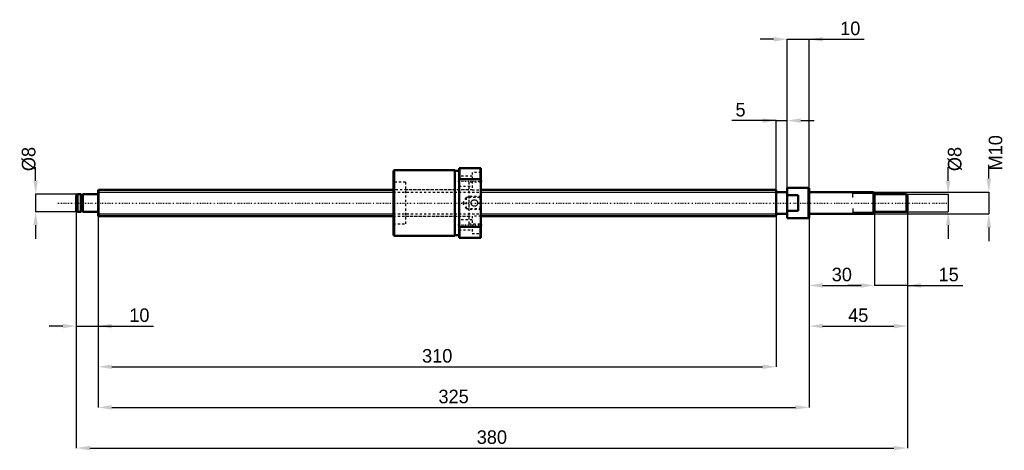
# Model space of a CAD drawing. Header units: millimetres. Extents: x -36 to 414, y -113 to 84.
import ezdxf

# ---------------------------------------------------------------- set-up
doc = ezdxf.new("R2010")
doc.units = ezdxf.units.MM
doc.linetypes.add('Center', pattern=[1.5, 0.45, -0.5, 0.05, -0.5])
doc.linetypes.add('Dashed', pattern=[2, 1, -1])
for name, color, linetype, lineweight in [('2d ConnectionPoints', 7, 'Continuous', 50), ('AM_0', 7, 'Continuous', 50), ('AM_4', 3, 'Continuous', 25), ('AM_5', 3, 'Continuous', 25), ('AM_7', 7, 'Center', 25), ('AM_9', 6, 'Dashed', 25)]:
    doc.layers.add(name, color=color, linetype=linetype, lineweight=lineweight)
doc.dimstyles.new('ISO-25', dxfattribs={"dimtxt": 2.5, "dimasz": 2.5, "dimexe": 1.25, "dimexo": 0.625, "dimtad": 1, "dimtxsty": 'Standard', "dimcen": 2.5, "dimadec": 0, "dimazin": 0, "dimtfac": 1, "dimtmove": 0, "dimatfit": 3, "dimfxl": 0, "dimarcsym": 0})

# ---------------------------------------------------------------- blocks, each defined once
blk = doc.blocks.new('1_BNK_1205_2_5RRG0_380LC5YRR0_Nut_0_in_BNK1205_2_5RRG0_380LC5Y_1750__0')
at = {"layer": 'AM_0'}
for p, q in [((135.25, 15), (135, 14.75)), ((135, 14.75), (135, -14.75)), ((163, 15), (135.25, 15)), ((135.25, 15), (135.25, -15)), ((163, 15), (163, -15)), ((165, 14.7), (163, 14.7)), ((165, 16), (165, -16)), ((175, 16), (165, 16)), ((165.25, 16), (165.25, 10.9)), ((174.75, 16), (174.75, 10.9)), ((175, 16), (175, -16)), ((165, 10.31), (165.25, 10.9)), ((165.25, 10.9), (174.75, 10.9)), ((174.75, 10.9), (175, 10.31)), ((165.25, -10.9), (165, -10.31)), ((165.25, -10.9), (165.25, -16)), ((174.75, -10.9), (165.25, -10.9)), ((175, -10.31), (174.75, -10.9)), ((174.75, -10.9), (174.75, -16)), ((135, -14.75), (135.25, -15)), ((135.25, -15), (163, -15)), ((163, -14.7), (165, -14.7)), ((165, -16), (175, -16))]:
    blk.add_line(p, q, dxfattribs=at)
at = {"layer": 'AM_5', "linetype": 'Dashed'}
for p, q in [((168.56, 2.46), (169.5, 3)), ((175, 3), (169.5, 3)), ((169.5, 3), (169.5, -3)), ((168.56, -2.46), (169.5, -3)), ((175, -3), (169.5, -3))]:
    blk.add_line(p, q, dxfattribs=at)
at = {"layer": 'AM_7'}
for p, q in [((164.5, 10), (175.5, 10)), ((164.5, -10), (175.5, -10))]:
    blk.add_line(p, q, dxfattribs=at)
at = {"layer": 'AM_9'}
for p, q in [((175, 14), (171, 14)), ((171, 14), (171, 6)), ((140.5, 9.5), (135, 9.5)), ((140.5, 9.5), (140.5, -9.5)), ((171, 12.25), (165, 12.25)), ((175, 9.5), (169.5, 9.5)), ((169.5, 9.5), (169.5, -9.5)), ((169.5, 6), (140.5, 6)), ((165, 7.75), (171, 7.75)), ((171, 6), (175, 6)), ((168.17, 2.46), (166.75, 0)), ((166.75, 0), (168.17, -2.46)), ((174.46, 2.46), (168.17, 2.46)), ((168.17, 2.46), (168.17, -2.46)), ((175, 3), (174.46, 2.46)), ((174.46, 2.46), (174.46, -2.46)), ((168.17, -2.46), (174.46, -2.46)), ((174.46, -2.46), (175, -3)), ((140.5, -6), (169.5, -6)), ((171, -7.75), (165, -7.75)), ((175, -6), (171, -6)), ((171, -6), (171, -14)), ((135, -9.5), (140.5, -9.5)), ((165, -12.25), (171, -12.25)), ((169.5, -9.5), (175, -9.5)), ((171, -14), (175, -14))]:
    blk.add_line(p, q, dxfattribs=at)
blk.add_lwpolyline([(170.5, 0), (170.52, 0.25), (170.58, 0.49), (170.69, 0.72), (170.82, 0.93), (171, 1.11), (171.2, 1.27), (171.42, 1.38), (171.66, 1.46), (171.91, 1.5), (172.16, 1.49), (172.41, 1.44), (172.64, 1.36), (172.86, 1.23), (173.05, 1.07), (173.22, 0.88), (173.35, 0.66), (173.44, 0.42), (173.49, 0.18), (173.5, -0.08), (173.46, -0.32), (173.39, -0.56), (173.28, -0.78), (173.13, -0.99), (172.95, -1.16), (172.74, -1.3), (172.51, -1.41), (172.27, -1.48), (172.01, -1.5), (171.76, -1.48), (171.52, -1.42), (171.29, -1.32), (171.08, -1.19), (170.9, -1.02), (170.74, -0.82), (170.62, -0.59), (170.54, -0.35), (170.5, 0)], dxfattribs=at)
for start, end in [(179.8557, 193.0003), (358.1563, 0.7373)]:
    blk.add_arc((172, 0), 1.5, start, end, dxfattribs=at)
blk = doc.blocks.new('2_BNK_1205_2_5RRG0_380LC5Y_Shaft_0_in_BNK1205_2_5RRG0_380LC5Y_1750__0')
at = {"layer": 'AM_0'}
for p, q in [((0.2, 6), (0, 5.8)), ((0, 5.8), (0, -5.8)), ((135, 6), (0.2, 6)), ((0.2, 6), (0.2, -6)), ((310, 6), (175, 6)), ((310, 6), (310, -6)), ((315, 5), (310, 5)), ((315, 7), (315, -7)), ((324.8, 7), (315, 7)), ((325, 6.8), (324.8, 7)), ((324.8, 7), (324.8, -7)), ((325, 6.8), (325, -6.8)), ((354.5, 5), (325.2, 5)), ((355, 4.5), (354.5, 5)), ((354.5, 5), (354.5, -5)), ((-9.5, 4), (-10, 3.5)), ((-10, 3.5), (-10, -3.5)), ((-7.9, 4), (-9.5, 4)), ((-9.5, 4), (-9.5, -4)), ((-7.9, 4), (-7.9, -4)), ((-7, 3.8), (-7.9, 3.8)), ((-0.2, 4), (-7, 4)), ((-7, 4), (-7, -4)), ((320, 3.61), (315, 3.61)), ((320, 3.61), (320, -3.61)), ((355, 4.5), (355, -4.5)), ((369.5, 4), (355, 4)), ((370, 3.5), (369.5, 4)), ((369.5, 4), (369.5, -4)), ((370, 3.5), (370, -3.5)), ((-10, -3.5), (-9.5, -4)), ((-9.5, -4), (-7.9, -4)), ((-7.9, -3.8), (-7, -3.8)), ((-7, -4), (-0.2, -4)), ((315, -3.61), (320, -3.61)), ((354.5, -5), (355, -4.5)), ((355, -4), (369.5, -4)), ((369.5, -4), (370, -3.5)), ((0, -5.8), (0.2, -6)), ((0.2, -6), (135, -6)), ((175, -6), (310, -6)), ((310, -5), (315, -5)), ((315, -7), (324.8, -7)), ((324.8, -7), (325, -6.8)), ((325.2, -5), (354.5, -5))]:
    blk.add_line(p, q, dxfattribs=at)
for centre, start, end in [((325.2, 5.2), 180, 270), ((-0.2, 4.2), 270, 0), ((-0.2, -4.2), 360, 90), ((325.2, -5.2), 90, 180)]:
    blk.add_arc(centre, 0.2, start, end, dxfattribs=at)
at = {"layer": 'AM_4'}
for p, q in [((325.2, 5), (325.2, -5)), ((-0.2, 4), (-0.2, -4))]:
    blk.add_line(p, q, dxfattribs=at)
at = {"layer": 'AM_5'}
for p, q in [((0, 4.93), (135, 4.93)), ((175, 4.93), (310, 4.93)), ((310, 3), (310, 4.93)), ((355, 4.39), (345, 4.39)), ((345, 2.5), (345, 4.39)), ((310, -3), (310, -4.93)), ((345, -2.5), (345, -4.39)), ((355, -4.39), (345, -4.39)), ((0, -4.93), (135, -4.93)), ((175, -4.93), (310, -4.93))]:
    blk.add_line(p, q, dxfattribs=at)
at = {"layer": 'AM_5', "linetype": 'Dashed'}
for p, q in [((135, 4.93), (175, 4.93)), ((135, -4.93), (175, -4.93))]:
    blk.add_line(p, q, dxfattribs=at)
at = {"layer": 'AM_7'}
blk.add_line((-18.5, 0), (388.5, 0), dxfattribs=at)
at = {"layer": 'AM_9'}
for p, q in [((171, 6), (135, 6)), ((135, -6), (171, -6))]:
    blk.add_line(p, q, dxfattribs=at)
blk = doc.blocks.new('*D3')
at = {"layer": 'AM_5', "color": 0, "lineweight": -2}
for p, q in [((-10, -3.5), (-10, -56.3)), ((0, -5.8), (0, -56.3)), ((-16.2, -56.3), (-22.4, -56.3)), ((-10, -56.3), (0, -56.3)), ((0, -56.3), (25.27, -56.3)), ((6.2, -56.3), (12.4, -56.3))]:
    blk.add_line(p, q, dxfattribs=at)
at = {"layer": 'AM_5', "color": 0}
for points in [[(-16.2, -57.33), (-16.2, -55.27), (-10, -56.3)], [(6.2, -55.27), (6.2, -57.33), (0, -56.3)]]:
    blk.add_solid(points, dxfattribs=at)
at = {"layer": 'Defpoints', "color": 0}
for p in [(-10, -3.5), (0, -5.8), (0, -56.3)]:
    blk.add_point(p, dxfattribs=at)
at = {"layer": 'AM_5', "color": 0, "insert": (18.84, -51.34), "char_height": 6.2, "attachment_point": 5}
blk.add_mtext('10', dxfattribs=at)
blk = doc.blocks.new('*D4')
at = {"layer": 'AM_5', "color": 0, "lineweight": -2}
for p, q in [((355, -4.5), (355, -37.7)), ((370, -3.5), (370, -37.7)), ((348.8, -37.7), (342.6, -37.7)), ((370, -37.7), (355, -37.7)), ((370, -37.7), (395.27, -37.7)), ((376.2, -37.7), (382.4, -37.7))]:
    blk.add_line(p, q, dxfattribs=at)
at = {"layer": 'AM_5', "color": 0}
for points in [[(348.8, -38.73), (348.8, -36.67), (355, -37.7)], [(376.2, -36.67), (376.2, -38.73), (370, -37.7)]]:
    blk.add_solid(points, dxfattribs=at)
at = {"layer": 'Defpoints', "color": 0}
for p in [(355, -4.5), (370, -3.5), (355, -37.7)]:
    blk.add_point(p, dxfattribs=at)
at = {"layer": 'AM_5', "color": 0, "insert": (388.84, -32.74), "char_height": 6.2, "attachment_point": 5}
blk.add_mtext('15', dxfattribs=at)
blk = doc.blocks.new('*D5')
at = {"layer": 'AM_5', "color": 0, "lineweight": -2}
for p, q in [((355, -4.5), (355, -37.7)), ((325, -6.8), (325, -37.7)), ((331.2, -37.7), (348.8, -37.7))]:
    blk.add_line(p, q, dxfattribs=at)
at = {"layer": 'AM_5', "color": 0}
for points in [[(331.2, -36.67), (331.2, -38.73), (325, -37.7)], [(348.8, -38.73), (348.8, -36.67), (355, -37.7)]]:
    blk.add_solid(points, dxfattribs=at)
at = {"layer": 'Defpoints', "color": 0}
for p in [(355, -4.5), (325, -6.8), (355, -37.7)]:
    blk.add_point(p, dxfattribs=at)
at = {"layer": 'AM_5', "color": 0, "insert": (340, -32.74), "char_height": 6.2, "attachment_point": 5}
blk.add_mtext('30', dxfattribs=at)
blk = doc.blocks.new('*D6')
at = {"layer": 'AM_5', "color": 0, "lineweight": -2}
for p, q in [((370, -3.5), (370, -56.3)), ((325, -6.8), (325, -56.3)), ((331.2, -56.3), (363.8, -56.3))]:
    blk.add_line(p, q, dxfattribs=at)
at = {"layer": 'AM_5', "color": 0}
for points in [[(331.2, -55.27), (331.2, -57.33), (325, -56.3)], [(363.8, -57.33), (363.8, -55.27), (370, -56.3)]]:
    blk.add_solid(points, dxfattribs=at)
at = {"layer": 'Defpoints', "color": 0}
for p in [(370, -3.5), (325, -6.8), (370, -56.3)]:
    blk.add_point(p, dxfattribs=at)
at = {"layer": 'AM_5', "color": 0, "insert": (347.5, -51.34), "char_height": 6.2, "attachment_point": 5}
blk.add_mtext('45', dxfattribs=at)
blk = doc.blocks.new('*D7')
at = {"layer": 'AM_5', "color": 0, "lineweight": -2}
for p, q in [((308.8, 74.9), (302.6, 74.9)), ((315, -7), (315, 74.9)), ((315, 74.9), (325, 74.9)), ((325, -6.8), (325, 74.9)), ((325, 74.9), (350.27, 74.9)), ((331.2, 74.9), (337.4, 74.9))]:
    blk.add_line(p, q, dxfattribs=at)
at = {"layer": 'AM_5', "color": 0}
for points in [[(308.8, 73.87), (308.8, 75.93), (315, 74.9)], [(331.2, 75.93), (331.2, 73.87), (325, 74.9)]]:
    blk.add_solid(points, dxfattribs=at)
at = {"layer": 'Defpoints', "color": 0}
for p in [(325, 74.9), (315, -7), (325, -6.8)]:
    blk.add_point(p, dxfattribs=at)
at = {"layer": 'AM_5', "color": 0, "insert": (343.84, 79.86), "char_height": 6.2, "attachment_point": 5}
blk.add_mtext('10', dxfattribs=at)
blk = doc.blocks.new('*D8')
at = {"layer": 'AM_5', "color": 0, "lineweight": -2}
for p, q in [((310, 37.7), (289.75, 37.7)), ((303.8, 37.7), (297.6, 37.7)), ((310, -4.93), (310, 37.7)), ((310, 37.7), (315, 37.7)), ((315, -7), (315, 37.7)), ((321.2, 37.7), (327.4, 37.7))]:
    blk.add_line(p, q, dxfattribs=at)
at = {"layer": 'AM_5', "color": 0}
for points in [[(303.8, 36.67), (303.8, 38.73), (310, 37.7)], [(321.2, 38.73), (321.2, 36.67), (315, 37.7)]]:
    blk.add_solid(points, dxfattribs=at)
at = {"layer": 'Defpoints', "color": 0}
for p in [(315, 37.7), (310, -4.93), (315, -7)]:
    blk.add_point(p, dxfattribs=at)
at = {"layer": 'AM_5', "color": 0, "insert": (293.67, 42.66), "char_height": 6.2, "attachment_point": 5}
blk.add_mtext('5', dxfattribs=at)
blk = doc.blocks.new('*D9')
at = {"layer": 'AM_5', "color": 0, "lineweight": -2}
for p, q in [((0, -5.8), (0, -74.9)), ((310, -4.93), (310, -74.9)), ((6.2, -74.9), (303.8, -74.9))]:
    blk.add_line(p, q, dxfattribs=at)
at = {"layer": 'AM_5', "color": 0}
for points in [[(6.2, -73.87), (6.2, -75.93), (0, -74.9)], [(303.8, -75.93), (303.8, -73.87), (310, -74.9)]]:
    blk.add_solid(points, dxfattribs=at)
at = {"layer": 'Defpoints', "color": 0}
for p in [(0, -5.8), (310, -4.93), (310, -74.9)]:
    blk.add_point(p, dxfattribs=at)
at = {"layer": 'AM_5', "color": 0, "insert": (155, -69.94), "char_height": 6.2, "attachment_point": 5}
blk.add_mtext('310', dxfattribs=at)
blk = doc.blocks.new('*D10')
at = {"layer": 'AM_5', "color": 0, "lineweight": -2}
for p, q in [((0, -5.8), (0, -93.5)), ((325, -6.8), (325, -93.5)), ((6.2, -93.5), (318.8, -93.5))]:
    blk.add_line(p, q, dxfattribs=at)
at = {"layer": 'AM_5', "color": 0}
for points in [[(6.2, -92.47), (6.2, -94.53), (0, -93.5)], [(318.8, -94.53), (318.8, -92.47), (325, -93.5)]]:
    blk.add_solid(points, dxfattribs=at)
at = {"layer": 'Defpoints', "color": 0}
for p in [(0, -5.8), (325, -6.8), (325, -93.5)]:
    blk.add_point(p, dxfattribs=at)
at = {"layer": 'AM_5', "color": 0, "insert": (162.5, -88.54), "char_height": 6.2, "attachment_point": 5}
blk.add_mtext('325', dxfattribs=at)
blk = doc.blocks.new('*D11')
at = {"layer": 'AM_5', "color": 0, "lineweight": -2}
for p, q in [((-10, -3.5), (-10, -112.1)), ((370, -3.5), (370, -112.1)), ((-3.8, -112.1), (363.8, -112.1))]:
    blk.add_line(p, q, dxfattribs=at)
at = {"layer": 'AM_5', "color": 0}
for points in [[(-3.8, -111.07), (-3.8, -113.13), (-10, -112.1)], [(363.8, -113.13), (363.8, -111.07), (370, -112.1)]]:
    blk.add_solid(points, dxfattribs=at)
at = {"layer": 'Defpoints', "color": 0}
for p in [(-10, -3.5), (370, -3.5), (370, -112.1)]:
    blk.add_point(p, dxfattribs=at)
at = {"layer": 'AM_5', "color": 0, "insert": (180, -107.14), "char_height": 6.2, "attachment_point": 5}
blk.add_mtext('380', dxfattribs=at)
blk = doc.blocks.new('*D12')
at = {"layer": 'AM_5', "color": 0, "lineweight": -2}
for p, q in [((-28.6, 10.2), (-28.6, 16.4)), ((-9.5, 4), (-28.6, 4)), ((-28.6, 4), (-28.6, -4)), ((-9.5, -4), (-28.6, -4)), ((-28.6, -10.2), (-28.6, -16.4))]:
    blk.add_line(p, q, dxfattribs=at)
at = {"layer": 'AM_5', "color": 0}
for points in [[(-29.63, 10.2), (-27.57, 10.2), (-28.6, 4)], [(-27.57, -10.2), (-29.63, -10.2), (-28.6, -4)]]:
    blk.add_solid(points, dxfattribs=at)
at = {"layer": 'Defpoints', "color": 0}
for p in [(-9.5, 4), (-28.6, -4), (-9.5, -4)]:
    blk.add_point(p, dxfattribs=at)
at = {"layer": 'AM_5', "color": 0, "insert": (-31.7, 20.12), "char_height": 6.2, "attachment_point": 5, "rotation": 90}
blk.add_mtext('Ø8', dxfattribs=at)
blk = doc.blocks.new('*D13')
at = {"layer": 'AM_5', "color": 0, "lineweight": -2}
for p, q in [((388.6, 10.2), (388.6, 16.4)), ((369.5, 4), (388.6, 4)), ((388.6, 4), (388.6, -4)), ((369.5, -4), (388.6, -4)), ((388.6, -10.2), (388.6, -16.4))]:
    blk.add_line(p, q, dxfattribs=at)
at = {"layer": 'AM_5', "color": 0}
for points in [[(387.57, 10.2), (389.63, 10.2), (388.6, 4)], [(389.63, -10.2), (387.57, -10.2), (388.6, -4)]]:
    blk.add_solid(points, dxfattribs=at)
at = {"layer": 'Defpoints', "color": 0}
for p in [(369.5, 4), (369.5, -4), (388.6, -4)]:
    blk.add_point(p, dxfattribs=at)
at = {"layer": 'AM_5', "color": 0, "insert": (391.7, 20.12), "char_height": 6.2, "attachment_point": 5, "rotation": 90}
blk.add_mtext('Ø8', dxfattribs=at)
blk = doc.blocks.new('*D14')
at = {"layer": 'AM_5', "color": 0, "lineweight": -2}
for p, q in [((407.2, 11.2), (407.2, 17.4)), ((354.5, 5), (407.2, 5)), ((407.2, 5), (407.2, -5)), ((354.5, -5), (407.2, -5)), ((407.2, -11.2), (407.2, -17.4))]:
    blk.add_line(p, q, dxfattribs=at)
at = {"layer": 'AM_5', "color": 0}
for points in [[(406.17, 11.2), (408.23, 11.2), (407.2, 5)], [(408.23, -11.2), (406.17, -11.2), (407.2, -5)]]:
    blk.add_solid(points, dxfattribs=at)
at = {"layer": 'Defpoints', "color": 0}
for p in [(354.5, 5), (354.5, -5), (407.2, -5)]:
    blk.add_point(p, dxfattribs=at)
at = {"layer": 'AM_5', "color": 0, "insert": (410.3, 22.98), "char_height": 6.2, "attachment_point": 5, "rotation": 90}
blk.add_mtext('M10', dxfattribs=at)

msp = doc.modelspace()

# ---------------------------------------------------------------- linework, layer by layer
at = {"layer": '2d ConnectionPoints'}
for p in [(0, 0), (320, 0)]:
    msp.add_point(p, dxfattribs=at)

# ---------------------------------------------------------------- block references
for name in ['1_BNK_1205_2_5RRG0_380LC5YRR0_Nut_0_in_BNK1205_2_5RRG0_380LC5Y_1750__0', '2_BNK_1205_2_5RRG0_380LC5Y_Shaft_0_in_BNK1205_2_5RRG0_380LC5Y_1750__0']:
    msp.add_blockref(name, (0, 0))

# ---------------------------------------------------------------- dimensions: what is measured, and where the dimension line sits
at = {"layer": 'AM_5'}
for base, p1, p2, text, picture, middle in [((325, 74.9), (315, -7), (325, -6.8), '10', '*D7', (343.8362, 74.9)), ((315, 37.7), (310, -4.9265), (315, -7), '5', '*D8', (293.6733, 37.7)), ((0, -56.3), (-10, -3.5), (0, -5.8), '10', '*D3', (18.8362, -56.3)), ((370, -112.1), (-10, -3.5), (370, -3.5), '380', '*D11', (180, -112.1)), ((370, -56.3), (325, -6.8), (370, -3.5), '45', '*D6', (347.5, -56.3)), ((355, -37.7), (325, -6.8), (355, -4.5), '30', '*D5', (340, -37.7)), ((355, -37.7), (370, -3.5), (355, -4.5), '15', '*D4', (388.8362, -37.7)), ((310, -74.9), (0, -5.8), (310, -4.9265), '310', '*D9', (155, -74.9)), ((325, -93.5), (0, -5.8), (325, -6.8), '325', '*D10', (162.5, -93.5))]:
    dim = msp.add_linear_dim(base=base, p1=p1, p2=p2, text=text, dimstyle='ISO-25', override={"dimtxt": 6.2, "dimasz": 6.2, "dimexe": 0, "dimexo": 0, "dimgap": 1.86}, dxfattribs=at)
    dim.commit()
    dim.dimension.update_dxf_attribs({"geometry": picture, "text_midpoint": middle, "dimtype": 160})
for base, p1, p2, text, picture, middle in [((407.2, -5), (354.5, 5), (354.5, -5), 'M10', '*D14', (410.3, 22.98)), ((-28.6, -4), (-9.5, 4), (-9.5, -4), 'Ø8', '*D12', (-31.7, 20.12)), ((388.6, -4), (369.5, 4), (369.5, -4), 'Ø8', '*D13', (391.7, 20.12))]:
    dim = msp.add_linear_dim(base=base, p1=p1, p2=p2, angle=90, text=text, dimstyle='ISO-25', override={"dimtxt": 6.2, "dimasz": 6.2, "dimexe": 0, "dimexo": 0, "dimgap": 1.86}, dxfattribs=at)
    dim.commit()
    dim.dimension.update_dxf_attribs({"geometry": picture, "text_midpoint": middle, "dimtype": 160, "text_rotation": 90})

doc.saveas('drawing.dxf')
